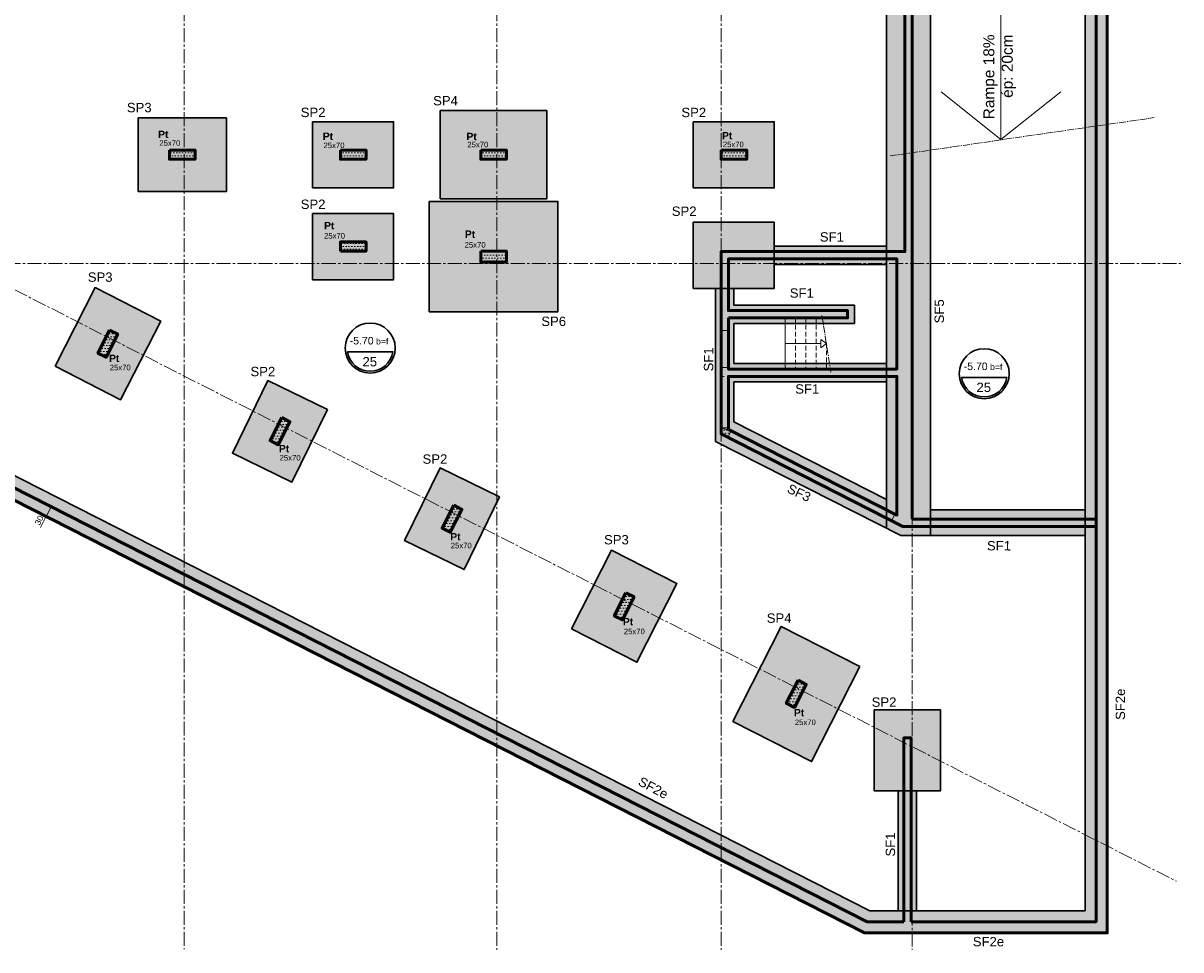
# Model space of a CAD drawing. Header units: millimetres. Extents: x -6159 to 201309, y -25780 to 10326.
# Tile 2 of 128: x -3065 to 83, y -12922 to -10402. Entities that reach past the tile are written whole.
import ezdxf

# ---------------------------------------------------------------- set-up
doc = ezdxf.new("R2010")
doc.units = ezdxf.units.MM
doc.header["$PDMODE"] = 34
doc.header["$PDSIZE"] = 5
for name, pattern in [('Axes', [28.575, 19.05, -3.175, 3.175, -3.175]), ('CACHEX2', [19.05, 12.7, -6.35]), ('Caché', [9.525, 6.35, -3.175])]:
    doc.linetypes.add(name, pattern=pattern)
doc.layers.get('DEFPOINTS').update_dxf_attribs({"color": 251})
for name, color, linetype, lineweight in [('A-Kube-Axes', 6, 'Axes', 18), ('A-Kube-Cotations', 7, 'Continuous', 9), ('A-Kube-Divers', 2, 'Continuous', 20), ('A-Kube-Textes', 3, 'Continuous', 30), ('K_5_E- Escalier', 7, 'Continuous', 18), ('K_6_B2- Semelle ponctuelle (SP)', 3, 'Continuous', 30), ('K_6_B3 - Semelle Filante (SF)', 3, 'Continuous', 30), ('S-Kube-Hachure-Impact', 4, 'Caché', 20), ('S-Kube-Stucture coupée', 1, 'Continuous', 50)]:
    doc.layers.add(name, color=color, linetype=linetype, lineweight=lineweight)
doc.layers.add('S-Kube-Pochage coupé', color=252, linetype='Continuous', transparency=0.5)
doc.layers.add('S-Kube-Pochage vu', color=254, linetype='Continuous', transparency=0.5)
doc.styles.add('Arial', font='arial.ttf')
doc.dimstyles.new('75e', dxfattribs={"dimscale": 7.5, "dimtxt": 2.2, "dimasz": 0.15, "dimexe": 2, "dimexo": 3, "dimgap": 0.5, "dimtad": 1, "dimdec": 1, "dimrnd": 0.5, "dimzin": 12, "dimdsep": 46, "dimtxsty": 'Arial', "dimblk1": 'ROND30', "dimblk2": 'ROND30', "dimsah": 1, "dimcen": 1.5, "dimclrd": 256, "dimclre": 256, "dimclrt": 256, "dimadec": 3, "dimazin": 3, "dimtfac": 1, "dimtdec": 1, "dimtmove": 0, "dimatfit": 0, "dimldrblk": 'ROND30', "dimfxl": 5, "dimfxlon": 1, "dimtolj": 1, "dimtzin": 4, "dimlwd": -1, "dimlwe": -1, "dimarcsym": 0})

# ---------------------------------------------------------------- blocks, each defined once
blk = doc.blocks.new('240014 - AXES S-2  S-1')
at = {"layer": 'A-Kube-Axes', "ltscale": 2}
for points in [[(23465.8, -4701.1), (23465.8, -12920.9)], [(24315.9, -4701.1), (24315.9, -12922.7)], [(24925.9, -4701.1), (24925.9, -12922.7)], [(25445.9, -4817.1), (25445.9, -12922.7)], [(20406.6, -9804.5), (26164.2, -12736.1)], [(20410.9, -11056), (26176.2, -11056)]]:
    blk.add_lwpolyline(points, dxfattribs=at)
blk = doc.blocks.new('ROND30')
blk.add_line((0, 0), (21.6, 0))
for radius in [3.28, 2.67, 2.07, 1.62, 1.02, 0.412]:
    blk.add_circle((0, 0), radius)
blk = doc.blocks.new('*D95')
at = {"layer": 'A-Kube-Cotations', "transparency": 16777216}
for p, q in [((-3002.5, -11744), (-3015.9, -11737.2)), ((-2988.9, -11717.3), (-3002.5, -11744)), ((-2988.9, -11717.3), (-3002.3, -11710.5)), ((-2988.4, -11716.3), (-2987.9, -11715.3)), ((-3003, -11745), (-3017.6, -11773.7))]:
    blk.add_line(p, q, dxfattribs=at)
at = {"layer": 'DEFPOINTS', "color": 0, "transparency": 16777216}
for p in [(-2988.4, -11717.5), (-3002.5, -11744), (-3002, -11744.3)]:
    blk.add_point(p, dxfattribs=at)
at = {"layer": 'A-Kube-Cotations', "transparency": 16777216, "xscale": 1.125, "yscale": 1.125, "zscale": 1.125}
for p, rotation in [((-3002.5, -11744), 63.034680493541), ((-2988.9, -11717.3), 243.034680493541)]:
    blk.add_blockref('ROND30', p, dxfattribs=dict(at, rotation=rotation))
at = {"layer": 'A-Kube-Cotations', "transparency": 16777216, "insert": (-3021.4, -11754.3), "char_height": 16.5, "attachment_point": 5, "rotation": 63.0347, "style": 'Arial'}
blk.add_mtext('\\A1;30', dxfattribs=at)
blk = doc.blocks.new('*U3')
at = {"layer": 'A-Kube-Textes'}
blk.add_line((36.5, -6.3), (-36.5, -6.3), dxfattribs=at)
blk.add_circle((0, 0), 40, dxfattribs=at)
blk.add_arc((0, 0), 37, 189.8569, 350.1431, dxfattribs=at)
blk = doc.blocks.new('A$C1b4f906e')
h = blk.add_hatch()
h.set_pattern_fill('DOTS', color=256, scale=5)
h.paths.add_polyline_path([(5080, -4020.1), (5080, -7812.3), (4420.1, -7812.3), (251, -5691.2), (363.7, -5469.6), (0, -5284.6), (0, -4020.1), (30, -4020.1), (30, -5158), (36.7, -5158), (36.7, -5178), (30, -5178), (30, -5266.2), (222.4, -5364.1), (315.9, -5180.1), (311.8, -5178), (284.2, -5178), (284.2, -5158), (316.6, -5158), (488.9, -5245.7), (500.1, -5223.5), (518, -5232.6), (291.3, -5678), (4427.2, -7782.3), (4526.8, -7782.3), (4526.8, -7282.1), (4546.8, -7282.1), (4546.8, -7782.3), (5050, -7782.3), (5050, -6707.1), (4524.7, -6707.1), (4493.8, -6691.4), (4503, -6673.6), (4508.1, -6676.2), (4508.1, -6299.1), (4344.1, -6299.1), (4324.1, -6299.1), (4030, -6299.1), (4030, -6274.8), (4049.9, -6274.8), (4049.9, -6279.1), (4508.1, -6279.1), (4508.1, -5979.7), (4050, -5979.7), (4050, -6119.9), (4374, -6119.9), (4374, -6139.9), (4050, -6139.9), (4050, -6173.8), (4030, -6173.8), (4030, -5959.7), (4530, -5959.7), (4530, -4020.1), (4550, -4020.1), (4550, -6687.1), (5050, -6687.1), (5050, -4020.1)])
h.paths.add_polyline_path([(332, -5188.3), (479.8, -5263.5), (386.2, -5447.4), (238.4, -5372.2)], flags=16)
h = blk.add_hatch()
h.set_pattern_fill('DOTS', color=256, scale=5)
h.paths.add_polyline_path([(2530, -5683.4), (2600, -5683.4), (2600, -5708.4), (2530, -5708.4)])
h = blk.add_hatch()
h.set_pattern_fill('DOTS', color=256, scale=5)
h.paths.add_polyline_path([(2995, -5683.4), (3065, -5683.4), (3065, -5708.4), (2995, -5708.4)])
h = blk.add_hatch()
h.set_pattern_fill('DOTS', color=256, scale=5)
h.paths.add_polyline_path([(3376.5, -5683.4), (3446.5, -5683.4), (3446.5, -5708.4), (3376.5, -5708.4)])
h = blk.add_hatch()
h.set_pattern_fill('DOTS', color=256, scale=5)
h.paths.add_polyline_path([(4030, -5683.6), (4100, -5683.6), (4100, -5708.6), (4030, -5708.6)])
h = blk.add_hatch()
h.set_pattern_fill('DOTS', color=256, scale=5)
h.paths.add_polyline_path([(2995, -5958.3), (3065, -5958.3), (3065, -5933.3), (2995, -5933.3)])
h = blk.add_hatch()
h.set_pattern_fill('DOTS', color=256, scale=5)
h.paths.add_polyline_path([(3376.5, -5958.3), (3446.5, -5958.3), (3446.5, -5988.3), (3376.5, -5988.3)])
h = blk.add_hatch()
h.set_pattern_fill('DOTS', color=256, scale=5)
h.paths.add_polyline_path([(2367.4, -6173.1), (2335.7, -6235.5), (2358, -6246.8), (2389.7, -6184.5)])
h = blk.add_hatch()
h.set_pattern_fill('DOTS', color=256, scale=5)
h.paths.add_polyline_path([(2835.4, -6411.2), (2803.6, -6473.6), (2825.9, -6484.9), (2857.7, -6422.5)])
h = blk.add_hatch()
h.set_pattern_fill('DOTS', color=256, scale=5)
h.paths.add_polyline_path([(4050, -6439.1), (4030.1, -6439.1)], flags=17)
h = blk.add_hatch()
h.set_pattern_fill('DOTS', color=256, scale=5)
h.paths.add_polyline_path([(4057.4, -6446.9), (4048.3, -6464.7), (4030.1, -6455.4), (4030.1, -6439.1)])
h = blk.add_hatch()
h.set_pattern_fill('DOTS', color=256, scale=5)
h.paths.add_polyline_path([(4057.4, -6446.9), (4050.1, -6443.2), (4050.1, -6439.1)])
h = blk.add_hatch()
h.set_pattern_fill('DOTS', color=256, scale=5)
h.paths.add_polyline_path([(3303.3, -6649.2), (3271.6, -6711.6), (3293.8, -6723), (3325.6, -6660.6)])
h = blk.add_hatch()
h.set_pattern_fill('DOTS', color=256, scale=5)
h.paths.add_polyline_path([(3771.2, -6887.3), (3739.5, -6949.7), (3761.8, -6961), (3793.5, -6898.6)])
h = blk.add_hatch()
h.set_pattern_fill('DOTS', color=256, scale=5)
h.paths.add_polyline_path([(4239.3, -7125.4), (4207.5, -7187.8), (4229.8, -7199.2), (4261.6, -7136.8)])
at = {"ltscale": 3}
for points in [[(5080, -4020.1), (5080, -7812.3), (4420.1, -7812.3), (251, -5691.2)], [(291.3, -5678), (4427.2, -7782.3), (4526.8, -7782.3), (4526.8, -7282.1), (4546.8, -7282.1), (4546.8, -7782.3), (5050, -7782.3), (5050, -6707.1), (4524.7, -6707.1), (4493.8, -6691.4), (4503, -6673.6), (4508.1, -6676.2), (4508.1, -6299.1), (4344.1, -6299.1), (4324.1, -6299.1), (4030, -6299.1), (4030, -6274.8), (4049.9, -6274.8), (4049.9, -6279.1), (4508.1, -6279.1), (4508.1, -5979.7), (4050, -5979.7), (4050, -6119.9), (4374, -6119.9), (4374, -6139.9), (4050, -6139.9), (4050, -6173.8), (4030, -6173.8), (4030, -5959.7), (4530, -5959.7), (4530, -4020.1)], [(4550, -4020.1), (4550, -6687.1), (5050, -6687.1), (5050, -4020.1)]]:
    blk.add_lwpolyline(points, dxfattribs=at)
for points in [[(2530, -5683.4), (2600, -5683.4), (2600, -5708.4), (2530, -5708.4)], [(2995, -5683.4), (3065, -5683.4), (3065, -5708.4), (2995, -5708.4)], [(3376.5, -5683.4), (3446.5, -5683.4), (3446.5, -5708.4), (3376.5, -5708.4)], [(4030, -5683.6), (4100, -5683.6), (4100, -5708.6), (4030, -5708.6)], [(2995, -5958.3), (3065, -5958.3), (3065, -5933.3), (2995, -5933.3)], [(3376.5, -5958.3), (3446.5, -5958.3), (3446.5, -5988.3), (3376.5, -5988.3)], [(2367.4, -6173.1), (2335.7, -6235.5), (2358, -6246.8), (2389.7, -6184.5)], [(2835.4, -6411.2), (2803.6, -6473.6), (2825.9, -6484.9), (2857.7, -6422.5)], [(4050, -6439.1), (4030.1, -6439.1)], [(4057.4, -6446.9), (4048.3, -6464.7), (4030.1, -6455.4), (4030.1, -6439.1)], [(4057.4, -6446.9), (4050.1, -6443.2), (4050.1, -6439.1)], [(3303.3, -6649.2), (3271.6, -6711.6), (3293.8, -6723), (3325.6, -6660.6)], [(3771.2, -6887.3), (3739.5, -6949.7), (3761.8, -6961), (3793.5, -6898.6)], [(4239.3, -7125.4), (4207.5, -7187.8), (4229.8, -7199.2), (4261.6, -7136.8)]]:
    blk.add_lwpolyline(points, close=True, dxfattribs=at)

msp = doc.modelspace()

# ---------------------------------------------------------------- hatches: boundary and pattern name
at = {"layer": 'S-Kube-Pochage coupé'}
h = msp.add_hatch(color=256, dxfattribs=at)
h.dxf.hatch_style = 1
h.paths.add_polyline_path([(-650.317, -12346.039), (-670.317, -12346.039), (-670.317, -12846.239), (-769.875, -12846.239), (-4905.81, -10742.027), (-4679.123, -10296.61), (-4696.975, -10287.525), (-4708.245, -10309.67), (-4880.487, -10222.011), (-4912.908, -10222.011), (-5160.413, -10222.011), (-5167.123, -10222.011), (-5167.123, -9092.067), (-5197.123, -9092.067), (-5197.123, -10212.011), (-5197.123, -10348.583), (-4833.41, -10533.627), (-4946.156, -10755.16), (-777.068, -12876.239), (-117.123, -12876.239), (-117.123, -9084.041), (-147.123, -9084.041), (-147.123, -12846.239), (-650.317, -12846.239)])
h.paths.add_polyline_path([(-4810.896, -10511.422), (-4958.73, -10436.209), (-4865.144, -10252.26), (-4717.317, -10327.494)], flags=16)
h.paths.add_polyline_path([(-4974.773, -10428.047), (-5167.123, -10330.186), (-5167.123, -10242.011), (-5160.413, -10242.011), (-4912.908, -10242.011), (-4885.283, -10242.011), (-4881.186, -10244.096)], flags=16)
h = msp.add_hatch(color=256, dxfattribs=at)
h.dxf.hatch_style = 1
h.paths.add_polyline_path([(-647.124, -9084.041), (-667.124, -9084.041), (-667.124, -11023.692), (-1167.123, -11023.692), (-1167.123, -11519.409), (-672.457, -11771.073), (-147.123, -11771.073), (-147.123, -11751.073), (-647.124, -11751.073)])
h.paths.add_polyline_path([(-689.051, -11740.191), (-1147.051, -11507.145), (-1147.051, -11363.108), (-689.051, -11363.108)], flags=16)
h.paths.add_polyline_path([(-689.051, -11343.108), (-1147.241, -11343.108), (-1147.123, -11203.854), (-823.123, -11203.854), (-823.123, -11183.854), (-1147.123, -11183.854), (-1147.123, -11043.693), (-689.051, -11043.693)], flags=16)
h = msp.add_hatch(color=256, dxfattribs=at)
h.dxf.hatch_style = 1
h.paths.add_polyline_path([(-2597.123, -10747.385), (-2667.123, -10747.385), (-2667.123, -10772.385), (-2597.123, -10772.385)])
h = msp.add_hatch(color=256, dxfattribs=at)
h.dxf.hatch_style = 1
h.paths.add_polyline_path([(-2132.123, -10747.385), (-2202.123, -10747.385), (-2202.123, -10772.385), (-2132.123, -10772.385)])
h = msp.add_hatch(color=256, dxfattribs=at)
h.dxf.hatch_style = 1
h.paths.add_polyline_path([(-1750.617, -10747.385), (-1820.617, -10747.385), (-1820.617, -10772.385), (-1750.617, -10772.385)])
h = msp.add_hatch(color=256, dxfattribs=at)
h.dxf.hatch_style = 1
h.paths.add_polyline_path([(-1097.123, -10747.585), (-1167.123, -10747.585), (-1167.123, -10772.585), (-1097.123, -10772.585)])
h = msp.add_hatch(color=256, dxfattribs=at)
h.dxf.hatch_style = 1
h.paths.add_polyline_path([(-2132.123, -10997.236), (-2202.123, -10997.236), (-2202.123, -11022.236), (-2132.123, -11022.236)])
h = msp.add_hatch(color=256, dxfattribs=at)
h.dxf.hatch_style = 1
h.paths.add_polyline_path([(-1750.617, -11022.236), (-1820.617, -11022.236), (-1820.617, -11052.236), (-1750.617, -11052.236)])
h = msp.add_hatch(color=256, dxfattribs=at)
h.dxf.hatch_style = 1
h.paths.add_polyline_path([(-2807.394, -11248.434), (-2829.676, -11237.098), (-2861.418, -11299.487), (-2839.136, -11310.824)])
h = msp.add_hatch(color=256, dxfattribs=at)
h.dxf.hatch_style = 1
h.paths.add_polyline_path([(-2339.472, -11486.496), (-2361.754, -11475.159), (-2393.495, -11537.549), (-2371.213, -11548.885)])
h = msp.add_hatch(color=256, dxfattribs=at)
h.dxf.hatch_style = 1
h.paths.add_polyline_path([(-1871.549, -11724.557), (-1893.831, -11713.221), (-1925.572, -11775.611), (-1903.29, -11786.947)])
h = msp.add_hatch(color=256, dxfattribs=at)
h.dxf.hatch_style = 1
h.paths.add_polyline_path([(-1403.627, -11962.619), (-1425.909, -11951.283), (-1457.65, -12013.673), (-1435.368, -12025.009)])
h = msp.add_hatch(color=256, dxfattribs=at)
h.dxf.hatch_style = 1
h.paths.add_polyline_path([(-935.569, -12200.75), (-957.851, -12189.414), (-989.592, -12251.804), (-967.31, -12263.14)])
at = {"layer": 'S-Kube-Pochage vu'}
h = msp.add_hatch(color=256, dxfattribs=at)
h.dxf.hatch_style = 1
h.paths.add_polyline_path([(-147.123, -8698.371), (-177.123, -8698.371), (-177.123, -12816.239), (-650.317, -12816.239), (-650.317, -12846.239), (-147.123, -12846.239)])
h = msp.add_hatch(color=256, dxfattribs=at)
h.dxf.hatch_style = 1
h.paths.add_polyline_path([(-597.124, -9025.058), (-717.124, -9025.058), (-717.124, -11008.406), (-667.124, -11008.406), (-667.124, -9056.041), (-647.124, -9056.041), (-647.124, -11008.406), (-597.124, -11008.406)])
h = msp.add_hatch(color=256, dxfattribs=at)
h.dxf.hatch_style = 1
h.paths.add_polyline_path([(-670.317, -12816.239), (-762.682, -12816.239), (-4865.435, -10728.909), (-4865.465, -10728.894), (-4752.721, -10507.364), (-4779.458, -10493.757), (-4905.528, -10741.472), (-769.875, -12846.239), (-670.317, -12846.239)])
h = msp.add_hatch(color=256, dxfattribs=at)
h.dxf.hatch_style = 1
h.paths.add_polyline_path([(-1640.617, -10639.885), (-1930.617, -10639.885), (-1930.617, -10879.885), (-1640.617, -10879.885)])
h.paths.add_polyline_path([(-1820.617, -10747.385), (-1750.617, -10747.385), (-1750.617, -10772.385), (-1820.617, -10772.385)], flags=16)
h = msp.add_hatch(color=256, dxfattribs=at)
h.dxf.hatch_style = 1
h.paths.add_polyline_path([(-2512.123, -10659.885), (-2752.123, -10659.885), (-2752.123, -10859.885), (-2512.123, -10859.885)])
h.paths.add_polyline_path([(-2667.123, -10747.385), (-2597.123, -10747.385), (-2597.123, -10772.385), (-2667.123, -10772.385)], flags=16)
h = msp.add_hatch(color=256, dxfattribs=at)
h.dxf.hatch_style = 1
h.paths.add_polyline_path([(-2057.58, -10670.341), (-2277.58, -10670.341), (-2277.58, -10850.341), (-2057.58, -10850.341)])
h.paths.add_polyline_path([(-2132.123, -10747.385), (-2132.123, -10772.385), (-2202.123, -10772.385), (-2202.123, -10747.385)], flags=16)
h.paths.add_polyline_path([(-2254.643, -10730.655), (-2216.703, -10730.655), (-2216.703, -10689.441), (-2254.643, -10689.441)], flags=24)
h.paths.add_polyline_path([(-2252.385, -10750.359), (-2187.791, -10750.359), (-2187.791, -10719.449), (-2252.385, -10719.449)], flags=24)
h = msp.add_hatch(color=256, dxfattribs=at)
h.dxf.hatch_style = 1
h.paths.add_polyline_path([(-1022.58, -10670.541), (-1242.58, -10670.541), (-1242.58, -10850.541), (-1022.58, -10850.541)])
h.paths.add_polyline_path([(-1167.123, -10772.585), (-1167.123, -10747.585), (-1097.123, -10747.585), (-1097.123, -10772.585)], flags=16)
h.paths.add_polyline_path([(-1169.118, -10729.156), (-1131.178, -10729.156), (-1131.178, -10687.941), (-1169.118, -10687.941)], flags=24)
h.paths.add_polyline_path([(-1166.699, -10747.696), (-1102.105, -10747.696), (-1102.105, -10716.786), (-1166.699, -10716.786)], flags=24)
h = msp.add_hatch(color=256, dxfattribs=at)
h.dxf.hatch_style = 1
h.paths.add_polyline_path([(-1610.617, -10887.236), (-1960.617, -10887.236), (-1960.617, -11187.236), (-1610.617, -11187.236)])
h.paths.add_polyline_path([(-1820.617, -11052.236), (-1820.617, -11022.236), (-1750.617, -11022.236), (-1750.617, -11052.236)], flags=16)
h.paths.add_polyline_path([(-1868.384, -10997.085), (-1830.444, -10997.085), (-1830.444, -10955.871), (-1868.384, -10955.871)], flags=24)
h.paths.add_polyline_path([(-1868.656, -11020.828), (-1804.061, -11020.828), (-1804.061, -10989.917), (-1868.656, -10989.917)], flags=24)
h = msp.add_hatch(color=256, dxfattribs=at)
h.dxf.hatch_style = 1
h.paths.add_polyline_path([(-2057.58, -10920.193), (-2277.58, -10920.193), (-2277.58, -11100.193), (-2057.58, -11100.193)])
h.paths.add_polyline_path([(-2132.123, -11022.236), (-2202.123, -11022.236), (-2202.123, -10997.236), (-2132.123, -10997.236)], flags=16)
h.paths.add_polyline_path([(-2251.167, -10973.573), (-2213.227, -10973.573), (-2213.227, -10932.359), (-2251.167, -10932.359)], flags=24)
h.paths.add_polyline_path([(-2250.99, -10996.328), (-2186.396, -10996.328), (-2186.396, -10965.417), (-2250.99, -10965.417)], flags=24)
h = msp.add_hatch(color=256, dxfattribs=at)
h.dxf.hatch_style = 1
h.paths.add_polyline_path([(-1022.58, -10943.627), (-1242.58, -10943.627), (-1242.58, -11123.627), (-1167.123, -11123.627), (-1167.123, -11023.692), (-1022.58, -11023.692)])
h = msp.add_hatch(color=256, dxfattribs=at)
h.dxf.hatch_style = 1
h.paths.add_polyline_path([(-717.124, -11008.406), (-1022.58, -11008.406), (-1022.58, -11023.692), (-717.124, -11023.692)])
h = msp.add_hatch(color=256, dxfattribs=at)
h.dxf.hatch_style = 1
h.paths.add_polyline_path([(-597.124, -11008.406), (-647.124, -11008.406), (-647.124, -11751.073), (-597.124, -11751.073)])
h.paths.add_polyline_path([(-689.051, -11363.108), (-717.124, -11363.108), (-717.124, -11725.907), (-689.051, -11740.191)])
h.paths.add_polyline_path([(-689.051, -11043.693), (-717.124, -11043.693), (-717.124, -11343.108), (-689.051, -11343.108)])
h.paths.add_polyline_path([(-597.124, -11771.073), (-672.457, -11771.073), (-717.124, -11748.349), (-717.124, -11776.366), (-678.387, -11796.073), (-597.124, -11796.073)])
h = msp.add_hatch(color=256, dxfattribs=at)
h.dxf.hatch_style = 1
h.paths.add_polyline_path([(-667.124, -11008.406), (-717.124, -11008.406), (-717.124, -11023.692), (-667.124, -11023.692)])
h = msp.add_hatch(color=256, dxfattribs=at)
h.dxf.hatch_style = 1
h.paths.add_polyline_path([(-1022.58, -11043.693), (-1147.123, -11043.693), (-1147.123, -11123.627), (-1022.58, -11123.627)], flags=17)
h = msp.add_hatch(color=256, dxfattribs=at)
h.dxf.hatch_style = 1
h.paths.add_polyline_path([(-717.124, -11043.693), (-1022.58, -11043.693), (-1022.58, -11058.406), (-717.124, -11058.406)])
h = msp.add_hatch(color=256, dxfattribs=at)
h.dxf.hatch_style = 1
h.paths.add_polyline_path([(-2690.841, -11212.393), (-2869.068, -11121.645), (-2977.965, -11335.518), (-2799.739, -11426.265)])
h.paths.add_polyline_path([(-2839.136, -11310.824), (-2861.418, -11299.487), (-2829.676, -11237.098), (-2807.394, -11248.434)], flags=16)
h = msp.add_hatch(color=256, dxfattribs=at)
h.dxf.hatch_style = 1
h.paths.add_polyline_path([(-1167.123, -11519.409), (-1167.123, -11123.627), (-1182.123, -11123.627), (-1182.123, -11539.791), (-717.124, -11776.366), (-717.124, -11748.349)])
h = msp.add_hatch(color=256, dxfattribs=at)
h.dxf.hatch_style = 1
h.paths.add_polyline_path([(-804.619, -11169.028), (-1132.123, -11169.028), (-1132.123, -11123.627), (-1147.123, -11123.627), (-1147.123, -11183.854), (-823.123, -11183.854), (-823.123, -11203.854), (-1147.123, -11203.854), (-1147.241, -11343.108), (-717.124, -11343.108), (-717.124, -11328.108), (-1132.123, -11328.108), (-1132.123, -11219.028), (-804.619, -11219.028)], flags=17)
h = msp.add_hatch(color=256, dxfattribs=at)
h.dxf.hatch_style = 1
h.paths.add_polyline_path([(-1132.123, -11486.69), (-1132.123, -11378.108), (-717.124, -11378.108), (-717.124, -11363.108), (-1147.051, -11363.108), (-1147.051, -11507.145), (-717.124, -11725.907), (-717.124, -11697.827)], flags=17)
h = msp.add_hatch(color=256, dxfattribs=at)
h.dxf.hatch_style = 1
h.paths.add_polyline_path([(-2237.375, -11452.599), (-2399.164, -11373.704), (-2495.592, -11571.445), (-2333.803, -11650.341)])
h.paths.add_polyline_path([(-2371.213, -11548.885), (-2393.495, -11537.549), (-2361.754, -11475.159), (-2339.472, -11486.496)], flags=16)
h = msp.add_hatch(color=256, dxfattribs=at)
h.dxf.hatch_style = 1
h.paths.add_polyline_path([(-1769.453, -11690.661), (-1931.241, -11611.766), (-2027.669, -11809.507), (-1865.881, -11888.403)])
h.paths.add_polyline_path([(-1903.29, -11786.947), (-1925.572, -11775.611), (-1893.831, -11713.221), (-1871.549, -11724.557)], flags=16)
h = msp.add_hatch(color=256, dxfattribs=at)
h.dxf.hatch_style = 1
h.paths.add_polyline_path([(-177.123, -11726.073), (-597.124, -11726.073), (-597.124, -11751.073), (-177.123, -11751.073)])
h = msp.add_hatch(color=256, dxfattribs=at)
h.dxf.hatch_style = 1
h.paths.add_polyline_path([(-177.123, -11771.073), (-597.124, -11771.073), (-597.124, -11796.073), (-177.123, -11796.073)])
h = msp.add_hatch(color=256, dxfattribs=at)
h.dxf.hatch_style = 1
h.paths.add_polyline_path([(-1465.296, -11835.823), (-1574.194, -12049.695), (-1395.967, -12140.443), (-1287.069, -11926.571)])
h.paths.add_polyline_path([(-1425.909, -11951.283), (-1403.627, -11962.619), (-1435.368, -12025.009), (-1457.65, -12013.673)], flags=16)
h = msp.add_hatch(color=256, dxfattribs=at)
h.dxf.hatch_style = 1
h.paths.add_polyline_path([(-789.599, -12151.906), (-1003.508, -12043.079), (-1135.007, -12301.551), (-921.099, -12410.378)])
h.paths.add_polyline_path([(-967.31, -12263.14), (-989.592, -12251.804), (-957.851, -12189.414), (-935.569, -12200.75)], flags=16)
h = msp.add_hatch(color=256, dxfattribs=at)
h.dxf.hatch_style = 1
h.paths.add_polyline_path([(-570.317, -12269.823), (-750.317, -12269.823), (-750.317, -12489.823), (-670.317, -12489.823), (-670.317, -12346.039), (-650.317, -12346.039), (-650.317, -12489.823), (-570.317, -12489.823)])
h = msp.add_hatch(color=256, dxfattribs=at)
h.dxf.hatch_style = 1
h.paths.add_polyline_path([(-670.317, -12489.823), (-685.317, -12489.823), (-685.317, -12816.239), (-670.317, -12816.239)])
h.paths.add_polyline_path([(-635.317, -12489.823), (-650.317, -12489.823), (-650.317, -12816.239), (-635.317, -12816.239)])

# ---------------------------------------------------------------- linework, layer by layer
at = {"layer": 'A-Kube-Divers'}
for points in [[(-406.099, -10336.131), (-406.099, -10718.759)], [(-406.099, -10718.759), (-568.575, -10588.778)], [(-406.099, -10718.759), (-243.623, -10588.778)]]:
    msp.add_lwpolyline(points, dxfattribs=at)
at = {"layer": 'K_5_E- Escalier', "linetype": 'Axes'}
for points in [[(-707.127, -10763.389), (10.302, -10659.313)], [(-892.758, -11197.468), (-868.342, -11351.443)]]:
    msp.add_lwpolyline(points, dxfattribs=at)
at = {"layer": 'K_5_E- Escalier'}
for points in [[(-992.704, -11203.693), (-992.704, -11343.693)], [(-992.704, -11273.693), (-895.704, -11273.693), (-895.704, -11262.193), (-880.704, -11273.693), (-895.704, -11285.193), (-895.704, -11273.693)]]:
    msp.add_lwpolyline(points, dxfattribs=at)
at = {"layer": 'K_5_E- Escalier', "linetype": 'CACHEX2'}
for points in [[(-964.704, -11203.693), (-964.704, -11343.693)], [(-936.704, -11203.693), (-936.704, -11343.693)], [(-908.704, -11203.693), (-908.704, -11343.693)], [(-880.704, -11273.486), (-880.704, -11343.693)]]:
    msp.add_lwpolyline(points, dxfattribs=at)
at = {"layer": 'K_6_B2- Semelle ponctuelle (SP)'}
for points in [[(-1930.617, -10639.885), (-1930.617, -10879.885), (-1640.617, -10879.885), (-1640.617, -10639.885)], [(-2752.123, -10659.885), (-2752.123, -10859.885), (-2512.123, -10859.885), (-2512.123, -10659.885)], [(-2277.58, -10670.341), (-2277.58, -10850.341), (-2057.58, -10850.341), (-2057.58, -10670.341)], [(-1242.58, -10670.541), (-1242.58, -10850.541), (-1022.58, -10850.541), (-1022.58, -10670.541)], [(-1960.617, -10887.236), (-1960.617, -11187.236), (-1610.617, -11187.236), (-1610.617, -10887.236)], [(-2277.58, -10920.193), (-2277.58, -11100.193), (-2057.58, -11100.193), (-2057.58, -10920.193)], [(-1242.58, -10943.627), (-1242.58, -11123.627), (-1022.58, -11123.627), (-1022.58, -10943.627)], [(-2977.965, -11335.518), (-2799.739, -11426.265), (-2690.841, -11212.393), (-2869.068, -11121.645)], [(-2237.375, -11452.599), (-2399.164, -11373.704), (-2495.592, -11571.445), (-2333.803, -11650.341)], [(-1769.453, -11690.661), (-1931.241, -11611.766), (-2027.669, -11809.507), (-1865.881, -11888.403)], [(-1574.194, -12049.695), (-1395.967, -12140.443), (-1287.069, -11926.571), (-1465.296, -11835.823)], [(-789.599, -12151.906), (-1003.508, -12043.079), (-1135.007, -12301.551), (-921.099, -12410.378)], [(-750.317, -12489.823), (-570.317, -12489.823), (-570.317, -12269.823), (-750.317, -12269.823)]]:
    msp.add_lwpolyline(points, close=True, dxfattribs=at)
at = {"layer": 'K_6_B3 - Semelle Filante (SF)'}
for points in [[(-5197.123, -5063.982), (-117.123, -5063.982), (-117.123, -12876.239), (-777.068, -12876.239), (-4946.156, -10755.16), (-4833.41, -10533.627), (-5197.123, -10348.583), (-5197.123, -5063.982)], [(-177.123, -6138.789), (-177.123, -12816.239), (-762.682, -12816.239), (-4865.465, -10728.894), (-4752.719, -10507.36), (-5137.123, -10311.79), (-5137.123, -5123.982), (-177.123, -5123.982), (-177.123, -6088.789)], [(-597.124, -11796.073), (-597.124, -11796.073), (-597.124, -9025.058), (-717.124, -9025.058), (-717.124, -11776.366)], [(-717.124, -11008.406), (-1022.58, -11008.406)], [(-717.124, -11058.406), (-1022.58, -11058.406)], [(-1182.123, -11123.627), (-1182.123, -11539.791), (-678.387, -11796.073), (-177.123, -11796.073)], [(-1132.123, -11123.627), (-1132.123, -11169.028)], [(-804.619, -11169.028), (-1132.123, -11169.028)], [(-804.619, -11169.028), (-804.619, -11219.028)], [(-1132.123, -11219.028), (-1132.123, -11328.108)], [(-804.619, -11219.028), (-1132.123, -11219.028)], [(-717.124, -11328.108), (-1132.123, -11328.108)], [(-717.124, -11378.108), (-1132.123, -11378.108)], [(-1132.123, -11378.108), (-1132.123, -11486.69), (-717.124, -11697.827)], [(-597.124, -11726.073), (-177.123, -11726.073)], [(-685.317, -12489.823), (-685.317, -12816.239)], [(-635.317, -12489.823), (-635.317, -12816.239)]]:
    msp.add_lwpolyline(points, dxfattribs=at)
at = {"layer": 'S-Kube-Stucture coupée'}
for points in [[(-117.123, -9092.067), (-117.123, -12876.239), (-777.068, -12876.239), (-4946.156, -10755.16), (-4833.41, -10533.627), (-5197.123, -10348.583), (-5197.123, -10212.011), (-5197.123, -9083.951)], [(-147.123, -11771.073), (-672.457, -11771.073), (-1167.123, -11519.409), (-1167.123, -11023.692), (-667.124, -11023.692), (-667.124, -9084.041)], [(-147.123, -9092.067), (-147.123, -12846.239), (-650.317, -12846.239)], [(-647.124, -9084.041), (-647.124, -11751.073)], [(-670.317, -12846.239), (-769.875, -12846.239), (-4905.81, -10742.027), (-4679.123, -10296.61)], [(-1147.123, -11203.854), (-1147.241, -11343.108), (-689.051, -11343.108), (-689.051, -11043.693), (-1147.123, -11043.693), (-1147.123, -11183.854), (-823.123, -11183.854), (-823.123, -11203.854), (-1147.123, -11203.854)], [(-1147.051, -11507.145), (-1147.051, -11363.108), (-689.051, -11363.108), (-689.051, -11740.191), (-1147.051, -11507.145)], [(-147.123, -11751.073), (-647.123, -11751.073)], [(-670.317, -12846.239), (-670.317, -12346.039), (-650.317, -12346.039), (-650.317, -12846.239)]]:
    msp.add_lwpolyline(points, dxfattribs=at)
for points in [[(-2667.123, -10747.385), (-2597.123, -10747.385), (-2597.123, -10772.385), (-2667.123, -10772.385)], [(-2202.123, -10747.385), (-2132.123, -10747.385), (-2132.123, -10772.385), (-2202.123, -10772.385)], [(-1820.617, -10747.385), (-1750.617, -10747.385), (-1750.617, -10772.385), (-1820.617, -10772.385)], [(-1167.123, -10747.585), (-1097.123, -10747.585), (-1097.123, -10772.585), (-1167.123, -10772.585)], [(-2202.123, -11022.236), (-2132.123, -11022.236), (-2132.123, -10997.236), (-2202.123, -10997.236)], [(-1820.617, -11022.236), (-1750.617, -11022.236), (-1750.617, -11052.236), (-1820.617, -11052.236)], [(-2829.676, -11237.098), (-2861.418, -11299.487), (-2839.136, -11310.824), (-2807.394, -11248.434)], [(-2361.754, -11475.159), (-2393.495, -11537.549), (-2371.213, -11548.885), (-2339.472, -11486.496)], [(-1893.831, -11713.221), (-1925.572, -11775.611), (-1903.29, -11786.947), (-1871.549, -11724.557)], [(-1425.909, -11951.283), (-1457.65, -12013.673), (-1435.368, -12025.009), (-1403.627, -11962.619)], [(-957.851, -12189.414), (-989.592, -12251.804), (-967.31, -12263.14), (-935.569, -12200.75)]]:
    msp.add_lwpolyline(points, close=True, dxfattribs=at)

# ---------------------------------------------------------------- block references
at = {"linetype": 'Continuous', "xscale": 1.7, "yscale": 1.7, "zscale": 1.7}
for p in [(-2121.16, -11285.829), (-451.551, -11355.592)]:
    msp.add_blockref('*U3', p, dxfattribs=at)
at = {"layer": 'A-Kube-Axes'}
msp.add_blockref('240014 - AXES S-2  S-1', (-26093.007, 0.2), dxfattribs=at)
at = {"layer": 'S-Kube-Hachure-Impact'}
msp.add_blockref('A$C1b4f906e', (-5197.123, -5063.982), dxfattribs=at)

# ---------------------------------------------------------------- texts
at = {"layer": 'A-Kube-Divers', "insert": (-453.915, -10433.143), "char_height": 30, "attachment_point": 3, "rotation": 90, "style": 'Arial'}
msp.add_mtext_dynamic_manual_height_columns('Rampe 18%\\Pép: 20cm', width=377.08355, gutter_width=75, heights=[209.76], dxfattribs=at)
at = {"layer": 'A-Kube-Textes', "style": 'Arial'}
for s, insert, char_height, attachment_point in [('SP4', (-1882.664, -10613.349), 25.5, 6), ('SP3', (-2715.49, -10632.076), 25.5, 6), ('SP2', (-2242.683, -10645.178), 25.5, 6), ('SP2', (-1207.683, -10645.378), 25.5, 6), ('{\\fArial|b1|i0|c0|p34;Pt}', (-2669.835, -10704.846), 20, 6), ('{\\fArial|b1|i0|c0|p34;Pt}', (-2222.044, -10709.898), 20, 6), ('{\\fArial|b1|i0|c0|p34;Pt}', (-1831.402, -10710.614), 20, 6), ('{\\fArial|b1|i0|c0|p34;Pt}', (-1136.519, -10708.398), 20, 6), ('25x70', (-2694.458, -10728.437), 15, 4), ('25x70', (-2248.021, -10734.766), 15, 4), ('25x70', (-1857.076, -10732.597), 15, 4), ('25x70', (-1162.335, -10732.103), 15, 4), ('SP2', (-2242.683, -10895.029), 25.5, 6), ('SP2', (-1233.765, -10913.934), 25.5, 6), ('{\\fArial|b1|i0|c0|p34;Pt}', (-2218.568, -10952.816), 20, 6), ('25x70', (-2246.626, -10980.734), 15, 4), ('{\\fArial|b1|i0|c0|p34;Pt}', (-1835.785, -10976.328), 20, 6), ('SF1', (-833.234, -10983.845), 25.5, 6), ('25x70', (-1864.292, -11005.235), 15, 4), ('SP3', (-2821.684, -11093.135), 25.5, 6), ('SF1', (-914.873, -11136.392), 25.5, 6), ('SP6', (-1588.482, -11213.436), 25.5, 6), ('{\\H0.8x;-5.70\\H0.83334x; b=f}', (-2124.197, -11276.343), 25.5, 8), ('25x70', (-2829.397, -11338.865), 15, 4), ('{\\fArial|b1|i0|c0|p34;Pt}', (-2803.256, -11314.007), 20, 6), ('25', (-2122.3, -11336.105), 25.5, 8), ('{\\H0.8x;-5.70\\H0.83334x; b=f}', (-454.588, -11346.106), 25.5, 8), ('SP2', (-2379.372, -11349.921), 25.5, 6), ('SF1', (-900.134, -11397.345), 25.5, 6), ('25', (-452.691, -11405.869), 25.5, 8), ('{\\fArial|b1|i0|c0|p34;Pt}', (-2341.53, -11559.43), 20, 6), ('25x70', (-2367.452, -11584.291), 15, 4), ('SP2', (-1911.449, -11587.983), 25.5, 6), ('{\\fArial|b1|i0|c0|p34;Pt}', (-1875.398, -11799.157), 20, 6), ('SP3', (-1417.912, -11807.313), 25.5, 6), ('25x70', (-1902.081, -11823.161), 15, 4), ('{\\fArial|b1|i0|c0|p34;Pt}', (-1405.955, -12029.982), 20, 6), ('SP4', (-975.497, -12020.457), 25.5, 6), ('25x70', (-1431.442, -12056.636), 15, 4), ('SP2', (-690.213, -12248.948), 25.5, 6), ('{\\fArial|b1|i0|c0|p34;Pt}', (-940.96, -12277.616), 20, 6), ('25x70', (-966.458, -12303.815), 15, 4), ('SF2e', (-397.4, -12900.31), 25.5, 6)]:
    msp.add_mtext(s, dxfattribs=dict(at, insert=insert, char_height=char_height, attachment_point=attachment_point))
at = {"layer": 'A-Kube-Textes', "char_height": 25.5, "attachment_point": 6, "style": 'Arial'}
for s, insert, rotation in [('SF5', (-573.606, -11153.404), 90), ('SF1', (-1200.873, -11284.147), 90), ('SF3', (-925.369, -11693.634), 334.994301), ('SF1', (-378.699, -11823.92), 359.67507), ('SF2e', (-81.151, -12212.074), 90), ('SF2e', (-1313.875, -12502.003), 331.883708), ('SF1', (-706.469, -12603.386), 90)]:
    msp.add_mtext(s, dxfattribs=dict(at, insert=insert, rotation=rotation))

# ---------------------------------------------------------------- dimensions: what is measured, and where the dimension line sits
at = {"layer": 'A-Kube-Cotations'}
dim = msp.add_aligned_dim(p1=(-2988.396, -11717.537), p2=(-3002, -11744.275), distance=-0.581, dimstyle='75e', dxfattribs=at)
dim.commit()
dim.dimension.update_dxf_attribs({"geometry": '*D95', "text_midpoint": (-3021.438, -11754.339)})

doc.saveas('drawing.dxf')
